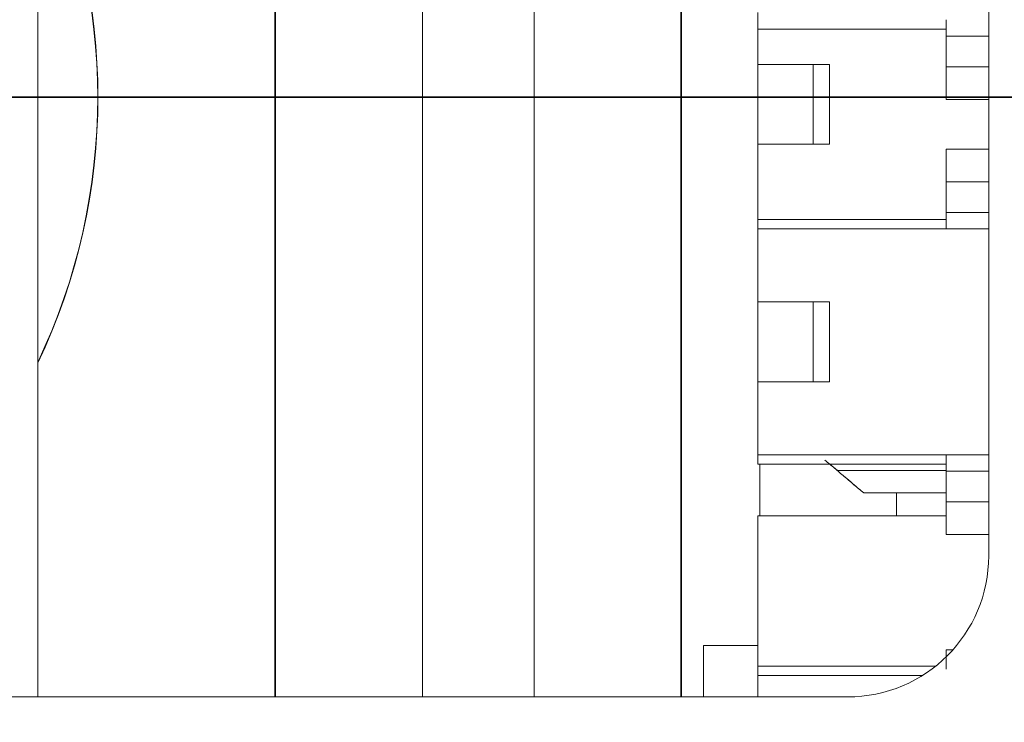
# Model space of a CAD drawing. Header units: millimetres. Extents: x 4 to 1188, y 1 to 840.
# Tile 66 of 123: x 404 to 418, y 706 to 716. Entities that reach past the tile are written whole.
import ezdxf

# ---------------------------------------------------------------- set-up
doc = ezdxf.new("R2010")
doc.units = ezdxf.units.MM
doc.layers.add('1', color=7, linetype='Continuous', true_color=0xffffff)
doc.styles.add('Arial Unicode MS', font='Arial Unicode MS')
doc.dimstyles.get("Standard").update_dxf_attribs({"dimtxt": 0.18, "dimasz": 0.18, "dimexe": 0.18, "dimexo": 0.0625, "dimgap": 0.09, "dimtad": 0, "dimtih": 1, "dimtoh": 1, "dimdec": 4, "dimzin": 0, "dimdsep": 46, "dimtxsty": 'Standard', "dimcen": 0.09, "dimadec": 0, "dimazin": 0, "dimtfac": 1, "dimtdec": 4, "dimtofl": 0, "dimtmove": 0, "dimatfit": 3, "dimfxl": 0, "dimtolj": 1, "dimtzin": 0, "dimarcsym": 0})

# ---------------------------------------------------------------- blocks, each defined once
blk = doc.blocks.new('_U1')
at = {"layer": '1', "color": 18, "lineweight": 35}
for p, q in [((403.696, 729.683), (446.405, 729.683)), ((444.405, 729.683), (444.405, 714.683)), ((402.374, 714.683), (446.405, 714.683))]:
    blk.add_line(p, q, dxfattribs=at)
at = {"layer": '1', "color": 18, "lineweight": 70}
for points in [[(444.405, 729.683), (445.181, 726.183), (443.629, 726.183)], [(444.405, 714.683), (443.629, 718.183), (445.181, 718.183)]]:
    blk.add_solid(points, dxfattribs=at)
at = {"layer": '1', "color": 18, "linetype": 'Continuous', "lineweight": 13, "insert": (443.65, 718.774), "char_height": 5, "attachment_point": 7, "rotation": 90, "line_spacing_factor": 1.047437, "style": 'Arial Unicode MS'}
blk.add_mtext('\\fArial Unicode MS|b0|i0;\\W1.0000;45', dxfattribs=at)
blk = doc.blocks.new('_U5')
at = {"layer": '1', "color": 18, "lineweight": 35}
for p, q in [((392.721, 714.683), (446.405, 714.683)), ((444.405, 714.683), (444.405, 699.683)), ((403.696, 699.683), (446.405, 699.683))]:
    blk.add_line(p, q, dxfattribs=at)
at = {"layer": '1', "color": 18, "lineweight": 70}
for points in [[(444.405, 714.683), (445.181, 711.183), (443.629, 711.183)], [(444.405, 699.683), (443.629, 703.183), (445.181, 703.183)]]:
    blk.add_solid(points, dxfattribs=at)
at = {"layer": '1', "color": 18, "linetype": 'Continuous', "lineweight": 13, "insert": (443.65, 703.774), "char_height": 5, "attachment_point": 7, "rotation": 90, "line_spacing_factor": 1.047437, "style": 'Arial Unicode MS'}
blk.add_mtext('\\fArial Unicode MS|b0|i0;\\W1.0000;45', dxfattribs=at)

msp = doc.modelspace()

# ---------------------------------------------------------------- linework, layer by layer
at = {"layer": '1', "color": 154, "linetype": 'Continuous', "lineweight": 13}
for p, q in [((404.3046, 706.1835), (404.3046, 723.1834)), ((409.7546, 706.1835), (409.7546, 723.1834)), ((411.3379, 706.1835), (411.3379, 723.1834)), ((417.7793, 708.1834), (417.7793, 721.1834)), ((414.5079, 715.6501), (414.5079, 715.7834)), ((417.1746, 715.7834), (417.1746, 715.5501)), ((414.5079, 715.1501), (414.5079, 715.6501)), ((414.5079, 715.6501), (414.5079, 715.1501)), ((417.1745, 715.6501), (414.5079, 715.6501)), ((417.1746, 715.5501), (417.7793, 715.5501)), ((417.1746, 715.1168), (417.1746, 715.5501)), ((417.1746, 715.5501), (417.7793, 715.5501)), ((414.5079, 714.0168), (414.5079, 715.1501)), ((415.2912, 715.1501), (414.5079, 715.1501)), ((414.5079, 715.1501), (414.5079, 714.0168)), ((415.2912, 714.0168), (415.2912, 715.1501)), ((415.5246, 715.1501), (415.2912, 715.1501)), ((415.2912, 715.1501), (415.2912, 714.0168)), ((415.5246, 715.1501), (415.2912, 715.1501)), ((415.5246, 714.0168), (415.5246, 715.1501)), ((417.1746, 714.6538), (417.1746, 715.1168)), ((417.1746, 715.1168), (417.7794, 715.1168)), ((417.7794, 715.1168), (417.1746, 715.1168)), ((417.1746, 714.6538), (417.7794, 714.6538)), ((417.7794, 714.6538), (417.1746, 714.6538)), ((414.5079, 712.9501), (414.5079, 714.0168)), ((414.5079, 714.0168), (414.5079, 712.9501)), ((414.5079, 714.0168), (415.2912, 714.0168)), ((415.2912, 714.0168), (415.5246, 714.0168)), ((415.5246, 714.0168), (415.2912, 714.0168)), ((417.7794, 713.9464), (417.1746, 713.9464)), ((417.1746, 713.4834), (417.1746, 713.9464)), ((417.1746, 713.9464), (417.7794, 713.9464)), ((417.1746, 713.0501), (417.1746, 713.4834)), ((417.1746, 713.4834), (417.7794, 713.4834)), ((417.7794, 713.4834), (417.1746, 713.4834)), ((417.1746, 713.0501), (417.1746, 712.8168)), ((417.7793, 713.0501), (417.1746, 713.0501)), ((417.7793, 713.0501), (417.1746, 713.0501)), ((414.5079, 712.9501), (414.5079, 712.9501)), ((414.5079, 712.9501), (417.1746, 712.9501)), ((417.1746, 712.9501), (414.5079, 712.9501)), ((414.5079, 712.9501), (414.5079, 712.8168)), ((414.5079, 711.7834), (414.5079, 712.8168)), ((417.7793, 712.8168), (414.5079, 712.8168)), ((414.5079, 712.8168), (414.5079, 711.7834)), ((417.7793, 712.8168), (414.5079, 712.8168)), ((414.5079, 710.6501), (414.5079, 711.7834)), ((415.2912, 711.7834), (414.5079, 711.7834)), ((414.5079, 711.7834), (414.5079, 710.6501)), ((415.2912, 710.6501), (415.2912, 711.7834)), ((415.5246, 711.7834), (415.2912, 711.7834)), ((415.2912, 711.7834), (415.2912, 710.6501)), ((415.5246, 711.7834), (415.2912, 711.7834)), ((415.5246, 711.7834), (415.5246, 710.6501)), ((415.5246, 710.6501), (415.5246, 711.7834)), ((414.5079, 709.6168), (414.5079, 710.6501)), ((414.5079, 710.6501), (414.5079, 709.6168)), ((414.5079, 710.6501), (415.2912, 710.6501)), ((415.5246, 710.6501), (415.2912, 710.6501)), ((415.2912, 710.6501), (415.5246, 710.6501)), ((414.5079, 709.4834), (414.5079, 709.6168)), ((417.7793, 709.6168), (414.5079, 709.6168)), ((414.5079, 709.6168), (417.7793, 709.6168)), ((417.1746, 709.6168), (417.1746, 709.3834)), ((417.1745, 709.4834), (414.5079, 709.4834)), ((414.5379, 708.7501), (414.5379, 709.4835)), ((415.5267, 709.4834), (415.6347, 709.3918)), ((415.6347, 709.3918), (417.1745, 709.3918)), ((415.6347, 709.3918), (417.1745, 709.3918)), ((417.1746, 709.3834), (417.7793, 709.3834)), ((417.1746, 708.9501), (417.1746, 709.3834)), ((417.1746, 709.3834), (417.7793, 709.3834)), ((416.0079, 709.0751), (416.0079, 709.0751)), ((417.1746, 709.0751), (416.0079, 709.0751)), ((416.0079, 709.0751), (417.1746, 709.0751)), ((416.4713, 708.7502), (416.4713, 709.0752)), ((417.1746, 708.4871), (417.1746, 708.9501)), ((417.1746, 708.9501), (417.7794, 708.9501)), ((417.7794, 708.9501), (417.1746, 708.9501)), ((414.5079, 706.6201), (414.5079, 708.7501)), ((414.5079, 708.7501), (417.1745, 708.7501)), ((414.5079, 706.6201), (414.5079, 708.7501)), ((414.5079, 708.7501), (417.1745, 708.7501)), ((417.1746, 708.4871), (417.7794, 708.4871)), ((417.7794, 708.4871), (417.1746, 708.4871)), ((413.7379, 706.1834), (413.7379, 706.9111)), ((413.7379, 706.9111), (414.508, 706.9111)), ((417.2698, 706.8497), (417.1746, 706.8497)), ((417.1746, 706.7505), (417.1746, 706.8497)), ((417.0267, 706.6201), (414.5079, 706.6201)), ((417.0267, 706.6201), (414.5079, 706.6201)), ((414.5079, 706.6201), (414.5079, 706.4868)), ((414.5079, 706.1834), (414.5079, 706.4868)), ((416.8382, 706.4868), (414.5079, 706.4868)), ((414.5079, 706.4868), (414.5079, 706.1834)), ((414.5079, 706.4868), (416.8382, 706.4868)), ((402.7793, 706.1834), (415.7793, 706.1834))]:
    msp.add_line(p, q, dxfattribs=at)
at = {"layer": '1', "color": 154, "linetype": 'Continuous', "lineweight": 35}
for p, q in [((407.6713, 706.1834), (407.6713, 723.1834)), ((413.4213, 723.1832), (413.4213, 706.1837))]:
    msp.add_line(p, q, dxfattribs=at)
at = {"layer": '1', "color": 154, "linetype": 'Continuous', "lineweight": 13}
for centre, radius, start, end in [((409.2793, 714.6834), 24.8333, 101.51692, 258.48308), ((396.4213, 714.6834), 8.7333, 334.51097, 25.48736), ((396.4213, 714.6834), 8.7333, 334.51097, 25.48736), ((396.4213, 714.6834), 8.7367, 334.46812, 25.53188), ((396.4213, 714.6834), 8.7367, 334.46812, 25.53188), ((415.7793, 708.1834), 2, 270, 0)]:
    msp.add_arc(centre, radius, start, end, dxfattribs=at)
for points in [[(414.5079, 715.5834), (414.5079, 715.8834)], [(415.2912, 715.1501), (414.5079, 715.1501)], [(414.5079, 714.6834), (414.5079, 714.9834)], [(414.5079, 714.1834), (414.5079, 714.4834)], [(415.2912, 714.0168), (414.5079, 714.0168)], [(414.5079, 713.2834), (414.5079, 713.5834)], [(414.5079, 712.9501), (414.5079, 712.8168)], [(414.5079, 712.8168), (414.5079, 712.9501)], [(417.1746, 712.9501), (417.1746, 712.8168)], [(417.1746, 712.8168), (417.1746, 712.9501)], [(414.5079, 712.2168), (414.5079, 712.5168)], [(415.2912, 711.7834), (414.5079, 711.7834)], [(414.5079, 711.3168), (414.5079, 711.6168)], [(414.5079, 710.8168), (414.5079, 711.1168)], [(415.2912, 710.6501), (414.5079, 710.6501)], [(414.5079, 709.9168), (414.5079, 710.2168)], [(416.0079, 709.0751), (415.4579, 709.5418)], [(416.0079, 709.0751), (415.4579, 709.5418)], [(415.6347, 709.3918), (416.0079, 709.0751)], [(416.0079, 709.0751), (415.6347, 709.3918)], [(414.5079, 706.4868), (414.5079, 706.6201)]]:
    msp.add_open_spline(points, degree=1, dxfattribs=at)
for points, knots in [([(414.5079, 715.7834), (414.5079, 715.7769), (414.5079, 715.764), (414.5079, 715.7525), (414.5079, 715.7399), (414.5079, 715.7246), (414.5079, 715.7116), (414.5079, 715.6973), (414.5079, 715.6831), (414.5079, 715.674), (414.5079, 715.6647), (414.5079, 715.657), (414.5079, 715.6531), (414.5079, 715.6501), (414.5079, 715.6501), (414.5079, 715.652), (414.5079, 715.6558), (414.5079, 715.6635), (414.5079, 715.6709), (414.5079, 715.681), (414.5079, 715.6951), (414.5079, 715.7069), (414.5079, 715.7217), (414.5079, 715.7371), (414.5079, 715.7496), (414.5079, 715.7636), (414.5079, 715.7767), (414.5079, 715.7834)], [0, 0, 0, 0.03125, 0.0625, 0.0875, 0.125, 0.1658163, 0.1964286, 0.25, 0.2908163, 0.3214286, 0.375, 0.4158163, 0.4464286, 0.5, 0.5408163, 0.5714286, 0.625, 0.6658163, 0.6964286, 0.75, 0.7908163, 0.8214286, 0.875, 0.9, 0.9375, 0.96875, 1, 1, 1]), ([(417.1746, 715.6551), (417.1746, 715.6563), (417.1746, 715.6593), (417.1746, 715.6621), (417.1746, 715.6653), (417.1746, 715.6686), (417.1746, 715.6722), (417.1746, 715.6753), (417.1746, 715.678), (417.1746, 715.6812), (417.1746, 715.6837), (417.1746, 715.6861), (417.1746, 715.6887), (417.1746, 715.6917), (417.1746, 715.6955), (417.1746, 715.6988), (417.1746, 715.7018), (417.1746, 715.7054), (417.1746, 715.7082), (417.1746, 715.7108), (417.1746, 715.7136), (417.1746, 715.7167), (417.1746, 715.7197), (417.1746, 715.7227), (417.1746, 715.7254), (417.1746, 715.7276), (417.1746, 715.73), (417.1746, 715.7328), (417.1746, 715.7353), (417.1746, 715.7374), (417.1746, 715.74), (417.1746, 715.7422), (417.1746, 715.7442), (417.1746, 715.7468), (417.1746, 715.7489), (417.1746, 715.7508), (417.1746, 715.7528), (417.1746, 715.7551), (417.1746, 715.7573), (417.1746, 715.7593), (417.1746, 715.7611), (417.1746, 715.7626), (417.1746, 715.7642), (417.1746, 715.766), (417.1746, 715.7676), (417.1746, 715.7688), (417.1746, 715.7704), (417.1746, 715.7716), (417.1746, 715.7728), (417.1746, 715.7741), (417.1746, 715.775), (417.1746, 715.7759), (417.1746, 715.7768), (417.1746, 715.7778), (417.1746, 715.7789), (417.1746, 715.7797), (417.1746, 715.7805), (417.1746, 715.7812), (417.1746, 715.7818), (417.1746, 715.7822), (417.1746, 715.7826), (417.1746, 715.7829), (417.1746, 715.7831), (417.1746, 715.7833), (417.1746, 715.7834), (417.1746, 715.7834), (417.1746, 715.7834)], [0, 0, 0, 0.0156843, 0.0313686, 0.0439161, 0.0627372, 0.0770772, 0.0985871, 0.109342, 0.1254745, 0.141863, 0.1516961, 0.1664457, 0.1787371, 0.1971742, 0.2186841, 0.23159, 0.250949, 0.2696787, 0.2809165, 0.2977733, 0.3118205, 0.3328915, 0.3469388, 0.3680097, 0.3785452, 0.3943484, 0.4083957, 0.4294666, 0.4400021, 0.4558053, 0.4742423, 0.4853046, 0.5018979, 0.5206276, 0.5318655, 0.5487222, 0.5627695, 0.5838404, 0.5978877, 0.6189587, 0.6294941, 0.6452973, 0.6593446, 0.6804155, 0.690951, 0.7067542, 0.7251913, 0.7362535, 0.7528469, 0.7692354, 0.7790685, 0.7938181, 0.8061095, 0.8245466, 0.8460565, 0.8589624, 0.8783214, 0.8926613, 0.9141712, 0.9249262, 0.9410586, 0.9536061, 0.9724272, 0.9881115, 0.9881115, 1, 1, 1]), ([(417.1746, 715.7834), (417.1746, 715.7834), (417.1746, 715.7834), (417.1746, 715.7834), (417.1746, 715.7834), (417.1746, 715.7833), (417.1746, 715.7832), (417.1746, 715.7832), (417.1746, 715.7831), (417.1746, 715.783), (417.1746, 715.7829), (417.1746, 715.7827), (417.1746, 715.7826), (417.1746, 715.7825), (417.1746, 715.7823), (417.1746, 715.7821), (417.1746, 715.7819), (417.1746, 715.7817), (417.1746, 715.7815), (417.1746, 715.7813), (417.1746, 715.7811), (417.1746, 715.7808), (417.1746, 715.7806), (417.1746, 715.7803), (417.1746, 715.78), (417.1746, 715.7797), (417.1746, 715.7794), (417.1746, 715.7791), (417.1746, 715.7787), (417.1746, 715.7784), (417.1746, 715.778), (417.1746, 715.7776), (417.1746, 715.7773), (417.1746, 715.7769), (417.1746, 715.7765), (417.1746, 715.776), (417.1746, 715.7756), (417.1746, 715.7752), (417.1746, 715.7747), (417.1746, 715.7742), (417.1746, 715.7738), (417.1746, 715.7733), (417.1746, 715.7728), (417.1746, 715.7723), (417.1746, 715.7718), (417.1746, 715.7712), (417.1746, 715.7707), (417.1746, 715.7701), (417.1746, 715.7696), (417.1746, 715.769), (417.1746, 715.7684), (417.1746, 715.7678), (417.1746, 715.7672), (417.1746, 715.7666), (417.1746, 715.7659), (417.1746, 715.7653), (417.1746, 715.7646), (417.1746, 715.764), (417.1746, 715.7633), (417.1746, 715.7626), (417.1746, 715.7619), (417.1746, 715.7612), (417.1746, 715.7605), (417.1746, 715.7597), (417.1746, 715.759), (417.1746, 715.7582), (417.1746, 715.7575), (417.1746, 715.7567), (417.1746, 715.7559), (417.1746, 715.7551), (417.1746, 715.7543), (417.1746, 715.7535), (417.1746, 715.7527), (417.1746, 715.7519), (417.1746, 715.751), (417.1746, 715.7502), (417.1746, 715.7493), (417.1746, 715.7485), (417.1746, 715.7476), (417.1746, 715.7467), (417.1746, 715.7458), (417.1746, 715.7449), (417.1746, 715.744), (417.1746, 715.7431), (417.1746, 715.7422), (417.1746, 715.7413), (417.1746, 715.7403), (417.1746, 715.7394), (417.1746, 715.7384), (417.1746, 715.7374), (417.1746, 715.7365), (417.1746, 715.7355), (417.1746, 715.7345), (417.1746, 715.7335), (417.1746, 715.7325), (417.1746, 715.7315), (417.1746, 715.7304), (417.1746, 715.7294), (417.1746, 715.7283), (417.1746, 715.7273), (417.1746, 715.7262), (417.1746, 715.7252), (417.1746, 715.7241), (417.1746, 715.723), (417.1746, 715.722), (417.1746, 715.7209), (417.1746, 715.7198), (417.1746, 715.7187), (417.1746, 715.7176), (417.1746, 715.7165), (417.1746, 715.7154), (417.1746, 715.7143), (417.1746, 715.7131), (417.1746, 715.712), (417.1746, 715.7109), (417.1746, 715.7097), (417.1746, 715.7086), (417.1746, 715.7074), (417.1746, 715.7063), (417.1746, 715.7051), (417.1746, 715.7039), (417.1746, 715.7028), (417.1746, 715.7016), (417.1746, 715.7004), (417.1746, 715.6992), (417.1746, 715.698), (417.1746, 715.6968), (417.1746, 715.6956), (417.1746, 715.6944), (417.1746, 715.6932), (417.1746, 715.692), (417.1746, 715.6907), (417.1746, 715.6895), (417.1746, 715.6883), (417.1746, 715.6871), (417.1746, 715.6858), (417.1746, 715.6846), (417.1746, 715.6834), (417.1746, 715.6821), (417.1746, 715.6809), (417.1746, 715.6796), (417.1746, 715.6784), (417.1746, 715.6772), (417.1746, 715.6759), (417.1746, 715.6747), (417.1746, 715.6734), (417.1746, 715.6722), (417.1746, 715.6709), (417.1746, 715.6697), (417.1746, 715.6684), (417.1746, 715.6671), (417.1746, 715.6659), (417.1746, 715.6646), (417.1746, 715.6634), (417.1746, 715.6621), (417.1746, 715.6608), (417.1746, 715.6596), (417.1746, 715.6583), (417.1746, 715.657), (417.1746, 715.6557), (417.1746, 715.6545), (417.1746, 715.6532), (417.1746, 715.6519), (417.1746, 715.6506), (417.1746, 715.6494), (417.1746, 715.6481), (417.1746, 715.6468), (417.1746, 715.6456), (417.1746, 715.6443), (417.1746, 715.643), (417.1746, 715.6418), (417.1746, 715.6405), (417.1746, 715.6393), (417.1746, 715.638), (417.1746, 715.6368), (417.1746, 715.6355), (417.1746, 715.6343), (417.1746, 715.633), (417.1746, 715.6318), (417.1746, 715.6305), (417.1746, 715.6293), (417.1746, 715.6281), (417.1746, 715.6268), (417.1746, 715.6256), (417.1746, 715.6244), (417.1746, 715.6231), (417.1746, 715.6219), (417.1746, 715.6207), (417.1746, 715.6195), (417.1746, 715.6182), (417.1746, 715.617), (417.1746, 715.6158), (417.1746, 715.6146), (417.1746, 715.6134), (417.1746, 715.6122), (417.1746, 715.611), (417.1746, 715.6098), (417.1746, 715.6086), (417.1746, 715.6074), (417.1746, 715.6062), (417.1746, 715.6051), (417.1746, 715.6041), (417.1746, 715.6031), (417.1746, 715.602), (417.1746, 715.601), (417.1746, 715.6), (417.1746, 715.599), (417.1746, 715.598), (417.1746, 715.597), (417.1746, 715.596), (417.1746, 715.595), (417.1746, 715.594), (417.1746, 715.593), (417.1746, 715.592), (417.1746, 715.591), (417.1746, 715.5901), (417.1746, 715.5891), (417.1746, 715.5881), (417.1746, 715.5872), (417.1746, 715.5862), (417.1746, 715.5853), (417.1746, 715.5843), (417.1746, 715.5834), (417.1746, 715.5824), (417.1746, 715.5815), (417.1746, 715.5806), (417.1746, 715.5797), (417.1746, 715.5788), (417.1746, 715.5778), (417.1746, 715.5769), (417.1746, 715.576), (417.1746, 715.5751), (417.1746, 715.5606), (417.1746, 715.5501)], [0, 0, 0, 0.0039062, 0.0078125, 0.0117188, 0.015625, 0.0195312, 0.0234375, 0.0273438, 0.03125, 0.0351562, 0.0390625, 0.0429688, 0.046875, 0.0507812, 0.0546875, 0.0585938, 0.0625, 0.0664062, 0.0703125, 0.0742188, 0.078125, 0.0820312, 0.0859375, 0.0898438, 0.09375, 0.0976562, 0.1015625, 0.1054688, 0.109375, 0.1132812, 0.1171875, 0.1210938, 0.125, 0.1289062, 0.1328125, 0.1367188, 0.140625, 0.1445312, 0.1484375, 0.1523438, 0.15625, 0.1601562, 0.1640625, 0.1679688, 0.171875, 0.1757812, 0.1796875, 0.1835938, 0.1875, 0.1914062, 0.1953125, 0.1992188, 0.203125, 0.2070312, 0.2109375, 0.2148438, 0.21875, 0.2226562, 0.2265625, 0.2304688, 0.234375, 0.2382812, 0.2421875, 0.2460938, 0.25, 0.2539062, 0.2578125, 0.2617188, 0.265625, 0.2695312, 0.2734375, 0.2773438, 0.28125, 0.2851562, 0.2890625, 0.2929688, 0.296875, 0.3007812, 0.3046875, 0.3085938, 0.3125, 0.3164062, 0.3203125, 0.3242188, 0.328125, 0.3320312, 0.3359375, 0.3398438, 0.34375, 0.3476562, 0.3515625, 0.3554688, 0.359375, 0.3632812, 0.3671875, 0.3710938, 0.375, 0.3789062, 0.3828125, 0.3867188, 0.390625, 0.3945312, 0.3984375, 0.4023438, 0.40625, 0.4101562, 0.4140625, 0.4179688, 0.421875, 0.4257812, 0.4296875, 0.4335938, 0.4375, 0.4414062, 0.4453125, 0.4492188, 0.453125, 0.4570312, 0.4609375, 0.4648438, 0.46875, 0.4726562, 0.4765625, 0.4804688, 0.484375, 0.4882812, 0.4921875, 0.4960938, 0.5, 0.5039062, 0.5078125, 0.5117188, 0.515625, 0.5195312, 0.5234375, 0.5273438, 0.53125, 0.5351562, 0.5390625, 0.5429688, 0.546875, 0.5507812, 0.5546875, 0.5585938, 0.5625, 0.5664062, 0.5703125, 0.5742188, 0.578125, 0.5820312, 0.5859375, 0.5898438, 0.59375, 0.5976562, 0.6015625, 0.6054688, 0.609375, 0.6132812, 0.6171875, 0.6210938, 0.625, 0.6289062, 0.6328125, 0.6367188, 0.640625, 0.6445312, 0.6484375, 0.6523438, 0.65625, 0.6601562, 0.6640625, 0.6679688, 0.671875, 0.6757812, 0.6796875, 0.6835938, 0.6875, 0.6914062, 0.6953125, 0.6992188, 0.703125, 0.7070312, 0.7109375, 0.7148438, 0.71875, 0.7226562, 0.7265625, 0.7304688, 0.734375, 0.7382812, 0.7421875, 0.7460938, 0.75, 0.7539062, 0.7578125, 0.7617188, 0.765625, 0.7695312, 0.7734375, 0.7773438, 0.7808228, 0.7843018, 0.7877808, 0.7912598, 0.7947388, 0.7982178, 0.8016968, 0.8051758, 0.8086548, 0.8121338, 0.8156128, 0.8190918, 0.8225708, 0.8260498, 0.8295288, 0.8330078, 0.8364868, 0.8399658, 0.8434448, 0.8469238, 0.8504028, 0.8538818, 0.8573608, 0.8608398, 0.8643188, 0.8677979, 0.8712769, 0.8747559, 0.8782349, 0.8817139, 0.8851929, 0.8886719, 1, 1, 1]), ([(417.1746, 715.5501), (417.1746, 715.5511), (417.1746, 715.5533), (417.1746, 715.5569), (417.1746, 715.5615), (417.1746, 715.5669), (417.1746, 715.5741), (417.1746, 715.5811), (417.1746, 715.5865), (417.1746, 715.5921), (417.1746, 715.6001), (417.1746, 715.6082), (417.1746, 715.6142), (417.1746, 715.6204), (417.1746, 715.6273), (417.1746, 715.6348), (417.1746, 715.6432), (417.1746, 715.6492), (417.1746, 715.6533), (417.1746, 715.6551)], [0, 0, 0, 0.03125, 0.0625, 0.125, 0.175, 0.25, 0.3316327, 0.3928571, 0.4357143, 0.5, 0.5816327, 0.6428571, 0.6857143, 0.75, 0.8, 0.875, 0.9375, 0.9732143, 1, 1, 1]), ([(417.1746, 714.6538), (417.1746, 714.6619), (417.1746, 714.6799), (417.1746, 714.7095), (417.1746, 714.7592), (417.1746, 714.8116), (417.1746, 714.8687), (417.1746, 714.9298), (417.1746, 714.994), (417.1746, 715.0599), (417.1746, 715.1271), (417.1746, 715.1935), (417.1746, 715.2595), (417.1746, 715.3223), (417.1746, 715.3829), (417.1746, 715.4381), (417.1746, 715.4857), (417.1746, 715.5194), (417.1746, 715.5404), (417.1746, 715.5501)], [0, 0, 0, 0.03125, 0.0625, 0.125, 0.1964286, 0.25, 0.3214286, 0.375, 0.4464286, 0.5, 0.5714286, 0.625, 0.6964286, 0.75, 0.8214286, 0.875, 0.9375, 0.96875, 1, 1, 1]), ([(417.1746, 715.5501), (417.1746, 715.541), (417.1746, 715.5213), (417.1746, 715.4896), (417.1746, 715.4382), (417.1746, 715.3853), (417.1746, 715.3288), (417.1746, 715.2691), (417.1746, 715.2116), (417.1746, 715.1645), (417.1746, 715.1328), (417.1746, 715.1168)], [0, 0, 0, 0.0625, 0.125, 0.25, 0.3928571, 0.5, 0.6428571, 0.75, 0.875, 0.9375, 1, 1, 1]), ([(417.1746, 715.1168), (417.1746, 715.0991), (417.1746, 715.0641), (417.1746, 715.0119), (417.1746, 714.9387), (417.1746, 714.8745), (417.1746, 714.8134), (417.1746, 714.759), (417.1746, 714.713), (417.1746, 714.6816), (417.1746, 714.6624), (417.1746, 714.6538)], [0, 0, 0, 0.0625, 0.125, 0.25, 0.3928571, 0.5, 0.6428571, 0.75, 0.875, 0.9375, 1, 1, 1]), ([(417.1746, 713.0501), (417.1746, 713.0597), (417.1746, 713.0806), (417.1746, 713.1143), (417.1746, 713.1691), (417.1746, 713.2257), (417.1746, 713.2861), (417.1746, 713.3498), (417.1746, 713.4157), (417.1746, 713.4824), (417.1746, 713.5496), (417.1746, 713.615), (417.1746, 713.6792), (417.1746, 713.7393), (417.1746, 713.7964), (417.1746, 713.8474), (417.1746, 713.8904), (417.1746, 713.9201), (417.1746, 713.9382), (417.1746, 713.9464)], [0, 0, 0, 0.03125, 0.0625, 0.125, 0.1964286, 0.25, 0.3214286, 0.375, 0.4464286, 0.5, 0.5714286, 0.625, 0.6964286, 0.75, 0.8214286, 0.875, 0.9375, 0.96875, 1, 1, 1]), ([(417.1746, 713.9464), (417.1746, 713.9378), (417.1746, 713.9188), (417.1746, 713.8874), (417.1746, 713.8344), (417.1746, 713.7783), (417.1746, 713.7173), (417.1746, 713.6521), (417.1746, 713.5886), (417.1746, 713.5364), (417.1746, 713.5012), (417.1746, 713.4834)], [0, 0, 0, 0.0625, 0.125, 0.25, 0.3928571, 0.5, 0.6428571, 0.75, 0.875, 0.9375, 1, 1, 1]), ([(417.1746, 713.4834), (417.1746, 713.4676), (417.1746, 713.436), (417.1746, 713.3889), (417.1746, 713.3225), (417.1746, 713.2637), (417.1746, 713.2071), (417.1746, 713.1554), (417.1746, 713.1109), (417.1746, 713.0791), (417.1746, 713.0593), (417.1746, 713.0501)], [0, 0, 0, 0.0625, 0.125, 0.25, 0.3928571, 0.5, 0.6428571, 0.75, 0.875, 0.9375, 1, 1, 1]), ([(417.1746, 713.0501), (417.1746, 713.0497), (417.1746, 713.049), (417.1746, 713.0482), (417.1746, 713.0475), (417.1746, 713.0467), (417.1746, 713.0459), (417.1746, 713.0451), (417.1746, 713.0443), (417.1746, 713.0435), (417.1746, 713.0427), (417.1746, 713.0419), (417.1746, 713.041), (417.1746, 713.0402), (417.1746, 713.0393), (417.1746, 713.0385), (417.1746, 713.0376), (417.1746, 713.0367), (417.1746, 713.0358), (417.1746, 713.0349), (417.1746, 713.034), (417.1746, 713.0331), (417.1746, 713.0322), (417.1746, 713.0313), (417.1746, 713.0303), (417.1746, 713.0294), (417.1746, 713.0284), (417.1746, 713.0274), (417.1746, 713.0265), (417.1746, 713.0255), (417.1746, 713.0245), (417.1746, 713.0235), (417.1746, 713.0225), (417.1746, 713.0214), (417.1746, 713.0204), (417.1746, 713.0194), (417.1746, 713.0183), (417.1746, 713.0173), (417.1746, 713.0162), (417.1746, 713.0152), (417.1746, 713.0141), (417.1746, 713.013), (417.1746, 713.012), (417.1746, 713.0109), (417.1746, 713.0098), (417.1746, 713.0087), (417.1746, 713.0076), (417.1746, 713.0065), (417.1746, 713.0054), (417.1746, 713.0043), (417.1746, 713.0031), (417.1746, 713.002), (417.1746, 713.0009), (417.1746, 712.9997), (417.1746, 712.9986), (417.1746, 712.9974), (417.1746, 712.9963), (417.1746, 712.9951), (417.1746, 712.9939), (417.1746, 712.9928), (417.1746, 712.9916), (417.1746, 712.9904), (417.1746, 712.9892), (417.1746, 712.988), (417.1746, 712.9868), (417.1746, 712.9856), (417.1746, 712.9844), (417.1746, 712.9832), (417.1746, 712.9819), (417.1746, 712.9807), (417.1746, 712.9795), (417.1746, 712.9783), (417.1746, 712.977), (417.1746, 712.9758), (417.1746, 712.9746), (417.1746, 712.9734), (417.1746, 712.9721), (417.1746, 712.9709), (417.1746, 712.9696), (417.1746, 712.9684), (417.1746, 712.9672), (417.1746, 712.9659), (417.1746, 712.9647), (417.1746, 712.9634), (417.1746, 712.9622), (417.1746, 712.9609), (417.1746, 712.9597), (417.1746, 712.9584), (417.1746, 712.9571), (417.1746, 712.9559), (417.1746, 712.9546), (417.1746, 712.9534), (417.1746, 712.9521), (417.1746, 712.9508), (417.1746, 712.9495), (417.1746, 712.9483), (417.1746, 712.947), (417.1746, 712.9457), (417.1746, 712.9444), (417.1746, 712.9432), (417.1746, 712.9419), (417.1746, 712.9406), (417.1746, 712.9394), (417.1746, 712.9381), (417.1746, 712.9368), (417.1746, 712.9356), (417.1746, 712.9343), (417.1746, 712.933), (417.1746, 712.9318), (417.1746, 712.9305), (417.1746, 712.9293), (417.1746, 712.928), (417.1746, 712.9268), (417.1746, 712.9255), (417.1746, 712.9243), (417.1746, 712.923), (417.1746, 712.9218), (417.1746, 712.9205), (417.1746, 712.9193), (417.1746, 712.9181), (417.1746, 712.9168), (417.1746, 712.9156), (417.1746, 712.9144), (417.1746, 712.9131), (417.1746, 712.9119), (417.1746, 712.9107), (417.1746, 712.9094), (417.1746, 712.9082), (417.1746, 712.907), (417.1746, 712.9058), (417.1746, 712.9046), (417.1746, 712.9034), (417.1746, 712.9022), (417.1746, 712.901), (417.1746, 712.8998), (417.1746, 712.8986), (417.1746, 712.8974), (417.1746, 712.8962), (417.1746, 712.8951), (417.1746, 712.8939), (417.1746, 712.8928), (417.1746, 712.8916), (417.1746, 712.8905), (417.1746, 712.8893), (417.1746, 712.8882), (417.1746, 712.887), (417.1746, 712.8859), (417.1746, 712.8848), (417.1746, 712.8837), (417.1746, 712.8826), (417.1746, 712.8815), (417.1746, 712.8804), (417.1746, 712.8793), (417.1746, 712.8782), (417.1746, 712.8771), (417.1746, 712.8761), (417.1746, 712.875), (417.1746, 712.8739), (417.1746, 712.8729), (417.1746, 712.8718), (417.1746, 712.8708), (417.1746, 712.8698), (417.1746, 712.8687), (417.1746, 712.8677), (417.1746, 712.8667), (417.1746, 712.8657), (417.1746, 712.8647), (417.1746, 712.8637), (417.1746, 712.8627), (417.1746, 712.8618), (417.1746, 712.8608), (417.1746, 712.8599), (417.1746, 712.8589), (417.1746, 712.858), (417.1746, 712.8571), (417.1746, 712.8561), (417.1746, 712.8552), (417.1746, 712.8543), (417.1746, 712.8534), (417.1746, 712.8526), (417.1746, 712.8517), (417.1746, 712.8508), (417.1746, 712.85), (417.1746, 712.8491), (417.1746, 712.8483), (417.1746, 712.8475), (417.1746, 712.8467), (417.1746, 712.8459), (417.1746, 712.8451), (417.1746, 712.8443), (417.1746, 712.8435), (417.1746, 712.8427), (417.1746, 712.8419), (417.1746, 712.8412), (417.1746, 712.8404), (417.1746, 712.8397), (417.1746, 712.839), (417.1746, 712.8383), (417.1746, 712.8376), (417.1746, 712.8369), (417.1746, 712.8362), (417.1746, 712.8357), (417.1746, 712.8351), (417.1746, 712.8345), (417.1746, 712.8339), (417.1746, 712.8334), (417.1746, 712.8328), (417.1746, 712.8323), (417.1746, 712.8317), (417.1746, 712.8312), (417.1746, 712.8307), (417.1746, 712.8302), (417.1746, 712.8297), (417.1746, 712.8292), (417.1746, 712.8287), (417.1746, 712.8283), (417.1746, 712.8278), (417.1746, 712.8274), (417.1746, 712.8269), (417.1746, 712.8265), (417.1746, 712.8261), (417.1746, 712.8256), (417.1746, 712.8252), (417.1746, 712.8248), (417.1746, 712.8244), (417.1746, 712.8241), (417.1746, 712.8237), (417.1746, 712.8233), (417.1746, 712.823), (417.1746, 712.8226), (417.1746, 712.8223), (417.1746, 712.822), (417.1746, 712.8168), (417.1746, 712.8168)], [0, 0, 0, 0.0039076, 0.0078152, 0.0117229, 0.0156305, 0.0195381, 0.0234457, 0.0273534, 0.031261, 0.0351686, 0.0390762, 0.0429838, 0.0468915, 0.0507991, 0.0547067, 0.0586143, 0.062522, 0.0664296, 0.0703372, 0.0742448, 0.0781524, 0.0820601, 0.0859677, 0.0898753, 0.0937829, 0.0976906, 0.1015982, 0.1055058, 0.1094134, 0.113321, 0.1172287, 0.1211363, 0.1250439, 0.1289515, 0.1328592, 0.1367668, 0.1406744, 0.144582, 0.1484896, 0.1523973, 0.1563049, 0.1602125, 0.1641201, 0.1680278, 0.1719354, 0.175843, 0.1797506, 0.1836583, 0.1875659, 0.1914735, 0.1953811, 0.1992887, 0.2031964, 0.207104, 0.2110116, 0.2149192, 0.2188269, 0.2227345, 0.2266421, 0.2305497, 0.2344573, 0.238365, 0.2422726, 0.2461802, 0.2500878, 0.2539955, 0.2579031, 0.2618107, 0.2657183, 0.2696259, 0.2735336, 0.2774412, 0.2813488, 0.2852564, 0.2891641, 0.2930717, 0.2969793, 0.3008869, 0.3047945, 0.3087022, 0.3126098, 0.3165174, 0.320425, 0.3243327, 0.3282403, 0.3321479, 0.3360555, 0.3399631, 0.3438708, 0.3477784, 0.351686, 0.3555936, 0.3595013, 0.3634089, 0.3673165, 0.3712241, 0.3751317, 0.3790394, 0.382947, 0.3868546, 0.3907622, 0.3946699, 0.3985775, 0.4024851, 0.4063927, 0.4103003, 0.414208, 0.4181156, 0.4220232, 0.4259308, 0.4298385, 0.4337461, 0.4376537, 0.4415613, 0.4454689, 0.4493766, 0.4532842, 0.4571918, 0.4610994, 0.4650071, 0.4689147, 0.4728223, 0.4767299, 0.4806376, 0.4845452, 0.4884528, 0.4923604, 0.496268, 0.5001757, 0.5040833, 0.5079909, 0.5118985, 0.5158062, 0.5197138, 0.5236214, 0.527529, 0.5314366, 0.5353443, 0.5392519, 0.5431595, 0.5470671, 0.5509748, 0.5548824, 0.55879, 0.5626976, 0.5666052, 0.5705129, 0.5744205, 0.5783281, 0.5822357, 0.5861434, 0.590051, 0.5939586, 0.5978662, 0.6017738, 0.6056815, 0.6095891, 0.6134967, 0.6174043, 0.621312, 0.6252196, 0.6291272, 0.6330348, 0.6369424, 0.6408501, 0.6447577, 0.6486653, 0.6525729, 0.6564806, 0.6603882, 0.6642958, 0.6682034, 0.672111, 0.6760187, 0.6799263, 0.6838339, 0.6877415, 0.6916492, 0.6955568, 0.6994644, 0.703372, 0.7072796, 0.7111873, 0.7150949, 0.7190025, 0.7229101, 0.7268178, 0.7307254, 0.734633, 0.7385406, 0.7424482, 0.7463559, 0.7502635, 0.7541711, 0.7580787, 0.7619864, 0.765894, 0.7698016, 0.7737092, 0.7776168, 0.7810971, 0.7845773, 0.7880575, 0.7915378, 0.795018, 0.7984982, 0.8019784, 0.8054587, 0.8089389, 0.8124191, 0.8158993, 0.8193796, 0.8228598, 0.82634, 0.8298202, 0.8333005, 0.8367807, 0.8402609, 0.8437411, 0.8472214, 0.8507016, 0.8541818, 0.8576621, 0.8611423, 0.8646225, 0.8681027, 0.871583, 0.8750632, 0.8785434, 0.8820236, 0.8855039, 0.8889841, 1, 1, 1]), ([(417.1746, 712.8168), (417.1746, 712.8168), (417.1746, 712.8168), (417.1746, 712.8168), (417.1746, 712.8169), (417.1746, 712.8171), (417.1746, 712.8174), (417.1746, 712.8179), (417.1746, 712.8183), (417.1746, 712.8188), (417.1746, 712.8194), (417.1746, 712.82), (417.1746, 712.8205), (417.1746, 712.8212), (417.1746, 712.8221), (417.1746, 712.8233), (417.1746, 712.8244), (417.1746, 712.8256), (417.1746, 712.827), (417.1746, 712.8283), (417.1746, 712.8295), (417.1746, 712.8308), (417.1746, 712.8325), (417.1746, 712.8342), (417.1746, 712.836), (417.1746, 712.8377), (417.1746, 712.8392), (417.1746, 712.8409), (417.1746, 712.843), (417.1746, 712.8449), (417.1746, 712.8466), (417.1746, 712.8488), (417.1746, 712.8508), (417.1746, 712.8528), (417.1746, 712.8553), (417.1746, 712.8575), (417.1746, 712.8596), (417.1746, 712.8619), (417.1746, 712.8646), (417.1746, 712.8674), (417.1746, 712.8702), (417.1746, 712.8728), (417.1746, 712.875), (417.1746, 712.8775), (417.1746, 712.8805), (417.1746, 712.8832), (417.1746, 712.8856), (417.1746, 712.8886), (417.1746, 712.8913), (417.1746, 712.8939), (417.1746, 712.897), (417.1746, 712.8995), (417.1746, 712.9018), (417.1746, 712.9044), (417.1746, 712.9073), (417.1746, 712.9111), (417.1746, 712.9145), (417.1746, 712.9176), (417.1746, 712.9209), (417.1746, 712.9244), (417.1746, 712.9276), (417.1746, 712.9303), (417.1746, 712.9331), (417.1746, 712.9363), (417.1746, 712.9397), (417.1746, 712.9433), (417.1746, 712.9451)], [0, 0, 0, 0.0124848, 0.0124848, 0.0281596, 0.0406995, 0.0595093, 0.0738406, 0.0953375, 0.106086, 0.1222087, 0.1385873, 0.1484145, 0.1631552, 0.1754392, 0.1938651, 0.2153621, 0.2282602, 0.2476075, 0.2663259, 0.2775569, 0.2944035, 0.3084423, 0.3295005, 0.3435393, 0.3645976, 0.3751267, 0.3909203, 0.4049591, 0.4260174, 0.4365465, 0.4523401, 0.4707661, 0.4818216, 0.498405, 0.5171234, 0.5283544, 0.545201, 0.5592398, 0.580298, 0.5943368, 0.6153951, 0.6259242, 0.6417178, 0.6557566, 0.6768149, 0.687344, 0.7031376, 0.7215636, 0.7326191, 0.7492025, 0.7655811, 0.7754083, 0.790149, 0.802433, 0.8208589, 0.8423558, 0.855254, 0.8746012, 0.8889325, 0.9104295, 0.9211779, 0.9373006, 0.9498405, 0.9686503, 0.9843252, 1, 1, 1]), ([(414.5079, 711.5834), (414.5079, 711.5769), (414.5079, 711.564), (414.5079, 711.5525), (414.5079, 711.5399), (414.5079, 711.5246), (414.5079, 711.5116), (414.5079, 711.4973), (414.5079, 711.4831), (414.5079, 711.474), (414.5079, 711.4647), (414.5079, 711.457), (414.5079, 711.4531), (414.5079, 711.4501), (414.5079, 711.4501), (414.5079, 711.452), (414.5079, 711.4558), (414.5079, 711.4635), (414.5079, 711.4709), (414.5079, 711.481), (414.5079, 711.4951), (414.5079, 711.5069), (414.5079, 711.5217), (414.5079, 711.5371), (414.5079, 711.5496), (414.5079, 711.5636), (414.5079, 711.5767), (414.5079, 711.5834)], [0, 0, 0, 0.03125, 0.0625, 0.0875, 0.125, 0.1658163, 0.1964286, 0.25, 0.2908163, 0.3214286, 0.375, 0.4158163, 0.4464286, 0.5, 0.5408163, 0.5714286, 0.625, 0.6658163, 0.6964286, 0.75, 0.7908163, 0.8214286, 0.875, 0.9, 0.9375, 0.96875, 1, 1, 1]), ([(414.5079, 709.6168), (414.5079, 709.6102), (414.5079, 709.5973), (414.5079, 709.5858), (414.5079, 709.5733), (414.5079, 709.5579), (414.5079, 709.545), (414.5079, 709.5307), (414.5079, 709.5165), (414.5079, 709.5073), (414.5079, 709.498), (414.5079, 709.4903), (414.5079, 709.4864), (414.5079, 709.4834), (414.5079, 709.4834), (414.5079, 709.4853), (414.5079, 709.4892), (414.5079, 709.4968), (414.5079, 709.5042), (414.5079, 709.5143), (414.5079, 709.5285), (414.5079, 709.5402), (414.5079, 709.5551), (414.5079, 709.5705), (414.5079, 709.5829), (414.5079, 709.5969), (414.5079, 709.61), (414.5079, 709.6168)], [0, 0, 0, 0.03125, 0.0625, 0.0875, 0.125, 0.1658163, 0.1964286, 0.25, 0.2908163, 0.3214286, 0.375, 0.4158163, 0.4464286, 0.5, 0.5408163, 0.5714286, 0.625, 0.6658163, 0.6964286, 0.75, 0.7908163, 0.8214286, 0.875, 0.9, 0.9375, 0.96875, 1, 1, 1]), ([(417.1746, 709.4884), (417.1746, 709.4897), (417.1746, 709.4926), (417.1746, 709.4955), (417.1746, 709.4986), (417.1746, 709.5019), (417.1746, 709.5055), (417.1746, 709.5087), (417.1746, 709.5113), (417.1746, 709.5145), (417.1746, 709.5171), (417.1746, 709.5195), (417.1746, 709.5221), (417.1746, 709.525), (417.1746, 709.5288), (417.1746, 709.5321), (417.1746, 709.5352), (417.1746, 709.5388), (417.1746, 709.5415), (417.1746, 709.5441), (417.1746, 709.5469), (417.1746, 709.55), (417.1746, 709.5531), (417.1746, 709.5561), (417.1746, 709.5587), (417.1746, 709.5609), (417.1746, 709.5634), (417.1746, 709.5662), (417.1746, 709.5687), (417.1746, 709.5707), (417.1746, 709.5733), (417.1746, 709.5755), (417.1746, 709.5776), (417.1746, 709.5801), (417.1746, 709.5822), (417.1746, 709.5841), (417.1746, 709.5862), (417.1746, 709.5884), (417.1746, 709.5906), (417.1746, 709.5927), (417.1746, 709.5945), (417.1746, 709.5959), (417.1746, 709.5975), (417.1746, 709.5994), (417.1746, 709.6009), (417.1746, 709.6021), (417.1746, 709.6037), (417.1746, 709.605), (417.1746, 709.6061), (417.1746, 709.6074), (417.1746, 709.6084), (417.1746, 709.6092), (417.1746, 709.6101), (417.1746, 709.6111), (417.1746, 709.6122), (417.1746, 709.6131), (417.1746, 709.6138), (417.1746, 709.6145), (417.1746, 709.6151), (417.1746, 709.6156), (417.1746, 709.6159), (417.1746, 709.6162), (417.1746, 709.6165), (417.1746, 709.6167), (417.1746, 709.6167), (417.1746, 709.6168), (417.1746, 709.6168)], [0, 0, 0, 0.0156843, 0.0313686, 0.0439161, 0.0627372, 0.0770772, 0.0985871, 0.109342, 0.1254745, 0.141863, 0.1516961, 0.1664457, 0.1787371, 0.1971742, 0.2186841, 0.23159, 0.250949, 0.2696787, 0.2809165, 0.2977732, 0.3118205, 0.3328915, 0.3469388, 0.3680097, 0.3785452, 0.3943484, 0.4083956, 0.4294666, 0.440002, 0.4558052, 0.4742423, 0.4853046, 0.5018979, 0.5206276, 0.5318655, 0.5487222, 0.5627695, 0.5838404, 0.5978877, 0.6189586, 0.6294941, 0.6452973, 0.6593446, 0.6804155, 0.690951, 0.7067542, 0.7251913, 0.7362535, 0.7528469, 0.7692354, 0.7790685, 0.7938181, 0.8061095, 0.8245466, 0.8460565, 0.8589624, 0.8783213, 0.8926613, 0.9141712, 0.9249261, 0.9410586, 0.953606, 0.9724272, 0.9881115, 0.9881115, 1, 1, 1]), ([(417.1746, 709.6168), (417.1746, 709.6167), (417.1746, 709.6167), (417.1746, 709.6167), (417.1746, 709.6167), (417.1746, 709.6166), (417.1746, 709.6166), (417.1746, 709.6165), (417.1746, 709.6164), (417.1746, 709.6163), (417.1746, 709.6162), (417.1746, 709.6161), (417.1746, 709.6159), (417.1746, 709.6158), (417.1746, 709.6156), (417.1746, 709.6155), (417.1746, 709.6153), (417.1746, 709.6151), (417.1746, 709.6149), (417.1746, 709.6146), (417.1746, 709.6144), (417.1746, 709.6142), (417.1746, 709.6139), (417.1746, 709.6136), (417.1746, 709.6133), (417.1746, 709.613), (417.1746, 709.6127), (417.1746, 709.6124), (417.1746, 709.6121), (417.1746, 709.6117), (417.1746, 709.6114), (417.1746, 709.611), (417.1746, 709.6106), (417.1746, 709.6102), (417.1746, 709.6098), (417.1746, 709.6094), (417.1746, 709.6089), (417.1746, 709.6085), (417.1746, 709.608), (417.1746, 709.6076), (417.1746, 709.6071), (417.1746, 709.6066), (417.1746, 709.6061), (417.1746, 709.6056), (417.1746, 709.6051), (417.1746, 709.6046), (417.1746, 709.604), (417.1746, 709.6035), (417.1746, 709.6029), (417.1746, 709.6023), (417.1746, 709.6017), (417.1746, 709.6011), (417.1746, 709.6005), (417.1746, 709.5999), (417.1746, 709.5993), (417.1746, 709.5986), (417.1746, 709.598), (417.1746, 709.5973), (417.1746, 709.5966), (417.1746, 709.5959), (417.1746, 709.5952), (417.1746, 709.5945), (417.1746, 709.5938), (417.1746, 709.5931), (417.1746, 709.5923), (417.1746, 709.5916), (417.1746, 709.5908), (417.1746, 709.59), (417.1746, 709.5893), (417.1746, 709.5885), (417.1746, 709.5877), (417.1746, 709.5869), (417.1746, 709.586), (417.1746, 709.5852), (417.1746, 709.5844), (417.1746, 709.5835), (417.1746, 709.5827), (417.1746, 709.5818), (417.1746, 709.5809), (417.1746, 709.5801), (417.1746, 709.5792), (417.1746, 709.5783), (417.1746, 709.5774), (417.1746, 709.5765), (417.1746, 709.5755), (417.1746, 709.5746), (417.1746, 709.5737), (417.1746, 709.5727), (417.1746, 709.5718), (417.1746, 709.5708), (417.1746, 709.5698), (417.1746, 709.5688), (417.1746, 709.5678), (417.1746, 709.5668), (417.1746, 709.5658), (417.1746, 709.5648), (417.1746, 709.5638), (417.1746, 709.5627), (417.1746, 709.5617), (417.1746, 709.5606), (417.1746, 709.5596), (417.1746, 709.5585), (417.1746, 709.5574), (417.1746, 709.5564), (417.1746, 709.5553), (417.1746, 709.5542), (417.1746, 709.5531), (417.1746, 709.552), (417.1746, 709.5509), (417.1746, 709.5498), (417.1746, 709.5487), (417.1746, 709.5476), (417.1746, 709.5465), (417.1746, 709.5453), (417.1746, 709.5442), (417.1746, 709.5431), (417.1746, 709.5419), (417.1746, 709.5408), (417.1746, 709.5396), (417.1746, 709.5384), (417.1746, 709.5373), (417.1746, 709.5361), (417.1746, 709.5349), (417.1746, 709.5337), (417.1746, 709.5325), (417.1746, 709.5314), (417.1746, 709.5302), (417.1746, 709.5289), (417.1746, 709.5277), (417.1746, 709.5265), (417.1746, 709.5253), (417.1746, 709.5241), (417.1746, 709.5228), (417.1746, 709.5216), (417.1746, 709.5204), (417.1746, 709.5192), (417.1746, 709.5179), (417.1746, 709.5167), (417.1746, 709.5155), (417.1746, 709.5142), (417.1746, 709.513), (417.1746, 709.5117), (417.1746, 709.5105), (417.1746, 709.5093), (417.1746, 709.508), (417.1746, 709.5068), (417.1746, 709.5055), (417.1746, 709.5043), (417.1746, 709.503), (417.1746, 709.5017), (417.1746, 709.5005), (417.1746, 709.4992), (417.1746, 709.498), (417.1746, 709.4967), (417.1746, 709.4954), (417.1746, 709.4942), (417.1746, 709.4929), (417.1746, 709.4916), (417.1746, 709.4904), (417.1746, 709.4891), (417.1746, 709.4878), (417.1746, 709.4865), (417.1746, 709.4852), (417.1746, 709.484), (417.1746, 709.4827), (417.1746, 709.4814), (417.1746, 709.4802), (417.1746, 709.4789), (417.1746, 709.4776), (417.1746, 709.4764), (417.1746, 709.4751), (417.1746, 709.4739), (417.1746, 709.4726), (417.1746, 709.4713), (417.1746, 709.4701), (417.1746, 709.4688), (417.1746, 709.4676), (417.1746, 709.4664), (417.1746, 709.4651), (417.1746, 709.4639), (417.1746, 709.4626), (417.1746, 709.4614), (417.1746, 709.4602), (417.1746, 709.4589), (417.1746, 709.4577), (417.1746, 709.4565), (417.1746, 709.4552), (417.1746, 709.454), (417.1746, 709.4528), (417.1746, 709.4516), (417.1746, 709.4504), (417.1746, 709.4491), (417.1746, 709.4479), (417.1746, 709.4467), (417.1746, 709.4455), (417.1746, 709.4443), (417.1746, 709.4431), (417.1746, 709.4419), (417.1746, 709.4408), (417.1746, 709.4396), (417.1746, 709.4385), (417.1746, 709.4374), (417.1746, 709.4364), (417.1746, 709.4354), (417.1746, 709.4344), (417.1746, 709.4333), (417.1746, 709.4323), (417.1746, 709.4313), (417.1746, 709.4303), (417.1746, 709.4293), (417.1746, 709.4283), (417.1746, 709.4273), (417.1746, 709.4263), (417.1746, 709.4253), (417.1746, 709.4244), (417.1746, 709.4234), (417.1746, 709.4224), (417.1746, 709.4215), (417.1746, 709.4205), (417.1746, 709.4196), (417.1746, 709.4186), (417.1746, 709.4177), (417.1746, 709.4167), (417.1746, 709.4158), (417.1746, 709.4149), (417.1746, 709.4139), (417.1746, 709.413), (417.1746, 709.4121), (417.1746, 709.4112), (417.1746, 709.4103), (417.1746, 709.4094), (417.1746, 709.4085), (417.1746, 709.3939), (417.1746, 709.3834)], [0, 0, 0, 0.0039062, 0.0078125, 0.0117188, 0.015625, 0.0195312, 0.0234375, 0.0273438, 0.03125, 0.0351562, 0.0390625, 0.0429688, 0.046875, 0.0507812, 0.0546875, 0.0585938, 0.0625, 0.0664062, 0.0703125, 0.0742188, 0.078125, 0.0820312, 0.0859375, 0.0898438, 0.09375, 0.0976562, 0.1015625, 0.1054688, 0.109375, 0.1132812, 0.1171875, 0.1210938, 0.125, 0.1289062, 0.1328125, 0.1367188, 0.140625, 0.1445312, 0.1484375, 0.1523438, 0.15625, 0.1601562, 0.1640625, 0.1679688, 0.171875, 0.1757812, 0.1796875, 0.1835938, 0.1875, 0.1914062, 0.1953125, 0.1992188, 0.203125, 0.2070312, 0.2109375, 0.2148438, 0.21875, 0.2226562, 0.2265625, 0.2304688, 0.234375, 0.2382812, 0.2421875, 0.2460938, 0.25, 0.2539062, 0.2578125, 0.2617188, 0.265625, 0.2695312, 0.2734375, 0.2773438, 0.28125, 0.2851562, 0.2890625, 0.2929688, 0.296875, 0.3007812, 0.3046875, 0.3085938, 0.3125, 0.3164062, 0.3203125, 0.3242188, 0.328125, 0.3320312, 0.3359375, 0.3398438, 0.34375, 0.3476562, 0.3515625, 0.3554688, 0.359375, 0.3632812, 0.3671875, 0.3710938, 0.375, 0.3789062, 0.3828125, 0.3867188, 0.390625, 0.3945312, 0.3984375, 0.4023438, 0.40625, 0.4101562, 0.4140625, 0.4179688, 0.421875, 0.4257812, 0.4296875, 0.4335938, 0.4375, 0.4414062, 0.4453125, 0.4492188, 0.453125, 0.4570312, 0.4609375, 0.4648438, 0.46875, 0.4726562, 0.4765625, 0.4804688, 0.484375, 0.4882812, 0.4921875, 0.4960938, 0.5, 0.5039062, 0.5078125, 0.5117188, 0.515625, 0.5195312, 0.5234375, 0.5273438, 0.53125, 0.5351562, 0.5390625, 0.5429688, 0.546875, 0.5507812, 0.5546875, 0.5585938, 0.5625, 0.5664062, 0.5703125, 0.5742188, 0.578125, 0.5820312, 0.5859375, 0.5898438, 0.59375, 0.5976562, 0.6015625, 0.6054688, 0.609375, 0.6132812, 0.6171875, 0.6210938, 0.625, 0.6289062, 0.6328125, 0.6367188, 0.640625, 0.6445312, 0.6484375, 0.6523438, 0.65625, 0.6601562, 0.6640625, 0.6679688, 0.671875, 0.6757812, 0.6796875, 0.6835938, 0.6875, 0.6914062, 0.6953125, 0.6992188, 0.703125, 0.7070312, 0.7109375, 0.7148438, 0.71875, 0.7226562, 0.7265625, 0.7304688, 0.734375, 0.7382812, 0.7421875, 0.7460938, 0.75, 0.7539062, 0.7578125, 0.7617188, 0.765625, 0.7695312, 0.7734375, 0.7773438, 0.7808228, 0.7843018, 0.7877808, 0.7912598, 0.7947388, 0.7982178, 0.8016968, 0.8051758, 0.8086548, 0.8121338, 0.8156128, 0.8190918, 0.8225708, 0.8260498, 0.8295288, 0.8330078, 0.8364868, 0.8399658, 0.8434448, 0.8469238, 0.8504028, 0.8538818, 0.8573608, 0.8608398, 0.8643188, 0.8677979, 0.8712769, 0.8747559, 0.8782349, 0.8817139, 0.8851929, 0.8886719, 1, 1, 1]), ([(417.1746, 709.3834), (417.1746, 709.3844), (417.1746, 709.3866), (417.1746, 709.3902), (417.1746, 709.3948), (417.1746, 709.4002), (417.1746, 709.4075), (417.1746, 709.4145), (417.1746, 709.4198), (417.1746, 709.4254), (417.1746, 709.4334), (417.1746, 709.4415), (417.1746, 709.4475), (417.1746, 709.4538), (417.1746, 709.4606), (417.1746, 709.4682), (417.1746, 709.4765), (417.1746, 709.4826), (417.1746, 709.4866), (417.1746, 709.4884)], [0, 0, 0, 0.03125, 0.0625, 0.125, 0.175, 0.25, 0.3316327, 0.3928571, 0.4357143, 0.5, 0.5816327, 0.6428571, 0.6857143, 0.75, 0.8, 0.875, 0.9375, 0.9732143, 1, 1, 1]), ([(417.1746, 708.4871), (417.1746, 708.4952), (417.1746, 708.5132), (417.1746, 708.5429), (417.1746, 708.5925), (417.1746, 708.645), (417.1746, 708.702), (417.1746, 708.7631), (417.1746, 708.8273), (417.1746, 708.8932), (417.1746, 708.9604), (417.1746, 709.0269), (417.1746, 709.0928), (417.1746, 709.1557), (417.1746, 709.2162), (417.1746, 709.2714), (417.1746, 709.319), (417.1746, 709.3527), (417.1746, 709.3737), (417.1746, 709.3834)], [0, 0, 0, 0.03125, 0.0625, 0.125, 0.1964286, 0.25, 0.3214286, 0.375, 0.4464286, 0.5, 0.5714286, 0.625, 0.6964286, 0.75, 0.8214286, 0.875, 0.9375, 0.96875, 1, 1, 1]), ([(417.1746, 709.3834), (417.1746, 709.3743), (417.1746, 709.3546), (417.1746, 709.3229), (417.1746, 709.2715), (417.1746, 709.2186), (417.1746, 709.1621), (417.1746, 709.1025), (417.1746, 709.045), (417.1746, 708.9979), (417.1746, 708.9661), (417.1746, 708.9501)], [0, 0, 0, 0.0625, 0.125, 0.25, 0.3928571, 0.5, 0.6428571, 0.75, 0.875, 0.9375, 1, 1, 1]), ([(417.1746, 708.9501), (417.1746, 708.9325), (417.1746, 708.8975), (417.1746, 708.8453), (417.1746, 708.772), (417.1746, 708.7078), (417.1746, 708.6468), (417.1746, 708.5923), (417.1746, 708.5464), (417.1746, 708.5149), (417.1746, 708.4958), (417.1746, 708.4871)], [0, 0, 0, 0.0625, 0.125, 0.25, 0.3928571, 0.5, 0.6428571, 0.75, 0.875, 0.9375, 1, 1, 1]), ([(417.1746, 706.8497), (417.1746, 706.8498), (417.1746, 706.847), (417.1746, 706.8339), (417.1746, 706.8137), (417.1746, 706.7847), (417.1746, 706.7491), (417.1746, 706.706), (417.1746, 706.6607), (417.1746, 706.6203), (417.1746, 706.5921), (417.1746, 706.5773)], [0, 0, 0, 0.0503081, 0.1859784, 0.2877311, 0.4234014, 0.5251541, 0.6608243, 0.762577, 0.8812885, 0.9406443, 1, 1, 1])]:
    msp.add_open_spline(points, degree=2, knots=knots, dxfattribs=at)

# ---------------------------------------------------------------- dimensions: what is measured, and where the dimension line sits
at = {"layer": '1', "color": 18, "linetype": 'Continuous', "lineweight": 13}
for base, p1, p2, angle, picture, middle in [((444.4046, 729.6834), (383.374, 714.6834), (399.6127, 729.6834), 270, '_U1', (444.4046, 722.1834)), ((444.4046, 699.6834), (391.7211, 714.6834), (399.6127, 699.6834), 90, '_U5', (444.4046, 707.1834))]:
    dim = msp.add_linear_dim(base=base, p1=p1, p2=p2, angle=angle, dimstyle='Standard', override={"dimtxt": 5, "dimasz": 3.5, "dimexe": 2, "dimexo": 1, "dimgap": 2.5, "dimtad": 1, "dimtih": 0, "dimtoh": 0, "dimdec": 2, "dimlfac": 3, "dimzin": 8, "dimdsep": 44, "dimlunit": 2, "dimtxsty": 'Arial Unicode MS', "dimsah": 1, "dimse1": 0, "dimse2": 0, "dimsd1": 0, "dimsd2": 0, "dimclrd": 18, "dimclre": 18, "dimclrt": 18, "dimtol": 0, "dimtm": -0.1, "dimtfac": 0.4, "dimtdec": 2, "dimtofl": 1, "dimtmove": 0, "dimtzin": 8, "dimlwd": 35, "dimlwe": 35}, dxfattribs=at)
    dim.commit()
    dim.dimension.update_dxf_attribs({"geometry": picture, "text_midpoint": middle, "dimtype": 160})

doc.saveas('drawing.dxf')
